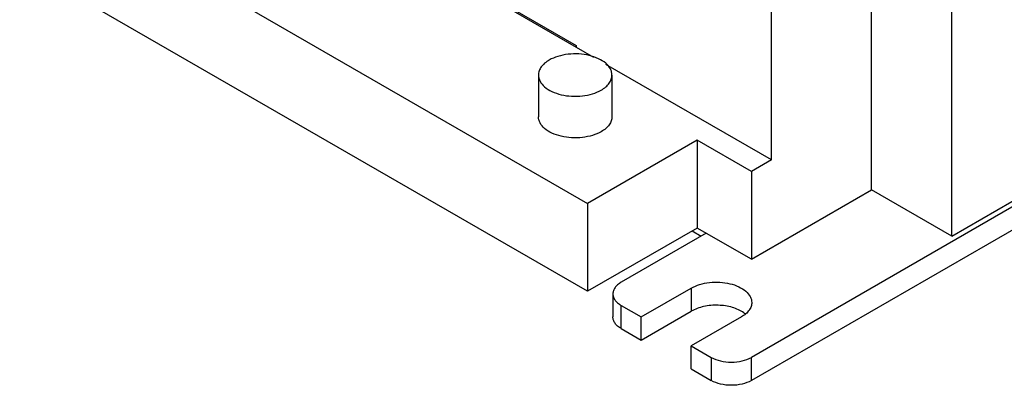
# Model space of a CAD drawing. Header units: millimetres. Extents: x 22 to 173, y 51 to 222.
# Tile 1 of 5: x 22 to 92, y 51 to 77. Entities that reach past the tile are written whole.
import ezdxf

# ---------------------------------------------------------------- set-up
doc = ezdxf.new("R2010")
doc.units = ezdxf.units.MM
doc.header["$LTSCALE"] = 17.725885
doc.layers.get('0').update_dxf_attribs({"linetype": 'CONTINUOUS'})

msp = doc.modelspace()

# ---------------------------------------------------------------- linework, layer by layer
at = {"color": 7, "linetype": 'Continuous'}
for p, q in [((88.102, 61.383), (88.102, 120.526)), ((75.375, 66.772), (75.375, 118.776)), ((172.955, 109.964), (73.96, 52.81)), ((88.102, 61.383), (172.955, 110.372)), ((172.955, 108.331), (73.96, 51.177)), ((82.446, 64.649), (82.446, 102.453)), ((22.306, 86.837), (62.399, 63.689)), ((42.494, 85.877), (61.586, 74.855)), ((62.836, 74.011), (46.04, 83.708)), ((62.399, 57.484), (22.306, 80.631)), ((61.586, 74.855), (61.586, 74.732)), ((75.375, 66.772), (63.694, 73.515)), ((58.927, 72.761), (58.927, 69.821)), ((64.117, 72.761), (64.117, 69.821)), ((70.142, 68.16), (62.399, 63.689)), ((73.96, 65.955), (70.142, 68.16)), ((70.142, 68.16), (70.142, 61.954)), ((75.375, 66.772), (73.96, 65.955)), ((73.96, 65.955), (73.96, 59.75)), ((73.96, 59.75), (82.446, 64.649)), ((88.102, 61.383), (82.446, 64.649)), ((62.399, 63.689), (62.399, 57.484)), ((70.142, 61.954), (62.399, 57.484)), ((73.96, 59.75), (70.142, 61.954)), ((70.778, 61.587), (64.768, 58.117)), ((69.788, 61.75), (70.425, 61.383)), ((66.182, 55.667), (69.718, 57.709)), ((69.718, 57.709), (69.718, 56.076)), ((64.182, 57.3), (64.182, 55.667)), ((64.768, 56.484), (66.182, 55.667)), ((64.768, 54.851), (64.768, 56.484)), ((66.182, 54.034), (69.718, 56.076)), ((66.182, 54.034), (66.182, 55.667)), ((73.253, 55.667), (69.718, 53.626)), ((64.768, 54.851), (66.182, 54.034)), ((69.718, 53.626), (71.132, 52.81)), ((69.718, 51.993), (69.718, 53.626)), ((71.132, 52.81), (71.132, 51.177)), ((73.96, 51.177), (73.96, 52.81)), ((69.718, 51.993), (71.132, 51.177))]:
    msp.add_line(p, q, dxfattribs=at)
msp.add_arc((72.343, 54.438), 1.872, 50.38639, 54.45985, dxfattribs=at)
for points, knots in [([(59.687, 73.82), (59.574, 73.754), (59.367, 73.612), (59.12, 73.353), (58.964, 73.065), (58.927, 72.859), (58.927, 72.761)], [0, 0, 0, 0, 0.289643, 0.549113, 0.782237, 1, 1, 1, 1]), ([(64.117, 72.761), (64.117, 72.835), (64.098, 72.986), (63.978, 73.288), (63.674, 73.637), (63.153, 73.953), (62.502, 74.171), (61.773, 74.273), (61.023, 74.252), (60.314, 74.11), (59.879, 73.931), (59.687, 73.82)], [0, 0, 0, 0, 0.042876, 0.087522, 0.186926, 0.304238, 0.437964, 0.58237, 0.729594, 0.871255, 1, 1, 1, 1]), ([(58.927, 72.761), (58.927, 72.687), (58.947, 72.535), (59.067, 72.233), (59.371, 71.885), (59.892, 71.568), (60.542, 71.351), (61.272, 71.248), (62.021, 71.269), (62.73, 71.411), (63.165, 71.59), (63.357, 71.701)], [0, 0, 0, 0, 0.042876, 0.087522, 0.186926, 0.304238, 0.437964, 0.58237, 0.729594, 0.871255, 1, 1, 1, 1]), ([(63.357, 71.701), (63.471, 71.767), (63.678, 71.909), (63.925, 72.169), (64.081, 72.456), (64.117, 72.662), (64.117, 72.761)], [0, 0, 0, 0, 0.289643, 0.549113, 0.782237, 1, 1, 1, 1]), ([(63.357, 68.762), (63.165, 68.651), (62.73, 68.472), (62.021, 68.33), (61.272, 68.309), (60.542, 68.411), (59.892, 68.629), (59.371, 68.945), (59.067, 69.294), (58.947, 69.596), (58.927, 69.747), (58.927, 69.821)], [0, 0, 0, 0, 0.128744, 0.270397, 0.417614, 0.562019, 0.69575, 0.813065, 0.912472, 0.957121, 1, 1, 1, 1]), ([(64.117, 69.821), (64.117, 69.722), (64.081, 69.516), (63.925, 69.229), (63.678, 68.97), (63.471, 68.828), (63.357, 68.762)], [0, 0, 0, 0, 0.217765, 0.450895, 0.710368, 1, 1, 1, 1]), ([(64.768, 58.117), (64.68, 58.066), (64.521, 57.956), (64.331, 57.757), (64.21, 57.535), (64.182, 57.376), (64.182, 57.3)], [0, 0, 0, 0, 0.289542, 0.549119, 0.782256, 1, 1, 1, 1]), ([(69.718, 57.709), (69.903, 57.815), (70.322, 57.988), (71.005, 58.125), (71.727, 58.145), (72.43, 58.046), (73.056, 57.837), (73.558, 57.532), (73.851, 57.196), (73.966, 56.905), (73.985, 56.759), (73.985, 56.688)], [0, 0, 0, 0, 0.128744, 0.270397, 0.417614, 0.562019, 0.69575, 0.813065, 0.912472, 0.957121, 1, 1, 1, 1]), ([(64.182, 57.3), (64.182, 57.224), (64.21, 57.065), (64.331, 56.844), (64.521, 56.644), (64.68, 56.534), (64.768, 56.484)], [0, 0, 0, 0, 0.217743, 0.450881, 0.710458, 1, 1, 1, 1]), ([(73.431, 55.961), (73.189, 56.134), (72.593, 56.393), (71.615, 56.536), (70.616, 56.451), (69.987, 56.231), (69.718, 56.076)], [0, 0, 0, 0, 0.230313, 0.492844, 0.759307, 1, 1, 1, 1]), ([(73.985, 56.688), (73.985, 56.593), (73.95, 56.394), (73.8, 56.118), (73.562, 55.868), (73.363, 55.731), (73.253, 55.667)], [0, 0, 0, 0, 0.217765, 0.450895, 0.710368, 1, 1, 1, 1]), ([(64.768, 54.851), (64.68, 54.901), (64.521, 55.011), (64.331, 55.211), (64.21, 55.432), (64.182, 55.591), (64.182, 55.667)], [0, 0, 0, 0, 0.289542, 0.54912, 0.782257, 1, 1, 1, 1]), ([(71.132, 52.81), (71.333, 52.694), (71.8, 52.525), (72.546, 52.444), (73.293, 52.525), (73.76, 52.694), (73.96, 52.81)], [0, 0, 0, 0, 0.237253, 0.500001, 0.762748, 1, 1, 1, 1]), ([(73.96, 51.177), (73.76, 51.061), (73.293, 50.892), (72.546, 50.811), (71.8, 50.892), (71.333, 51.061), (71.132, 51.177)], [0, 0, 0, 0, 0.237252, 0.5, 0.762747, 1, 1, 1, 1])]:
    msp.add_open_spline(points, degree=3, knots=knots, dxfattribs=at)

doc.saveas('drawing.dxf')
